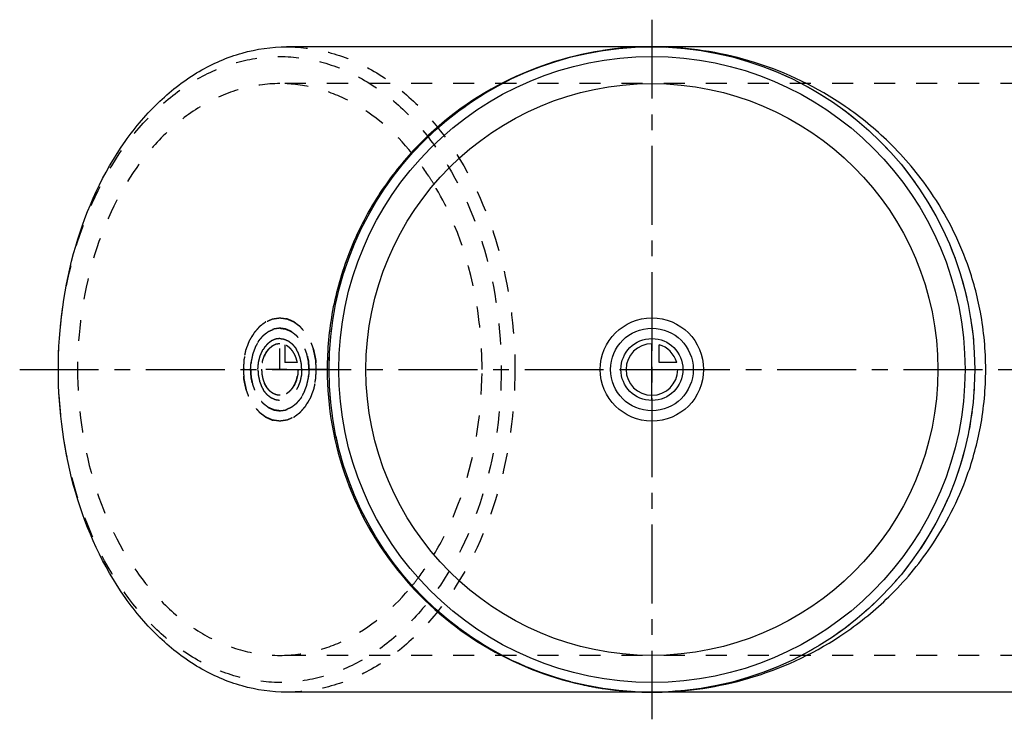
# Model space of a CAD drawing. Header units: millimetres. Extents: x 214 to 790, y 392 to 608.
# Tile 1 of 2: x 214 to 519, y 392 to 608. Entities that reach past the tile are written whole.
import ezdxf

# ---------------------------------------------------------------- set-up
doc = ezdxf.new("R2010")
doc.units = ezdxf.units.MM
doc.header["$LTSCALE"] = 65.185185
doc.linetypes.add('CENTER', pattern=[0.6, 0.375, -0.075, 0.075, -0.075])
doc.linetypes.add('HIDDEN', pattern=[0.2, 0.1, -0.1])
for name, color, linetype in [('ACHSEN_S', 7, 'CONTINUOUS'), ('FASEN', 7, 'CONTINUOUS'), ('KOERPER', 7, 'CONTINUOUS'), ('KONST.EL_MIT_GEO', 7, 'CONTINUOUS'), ('KURVEN', 7, 'CONTINUOUS')]:
    doc.layers.add(name, color=color, linetype=linetype)

msp = doc.modelspace()

# ---------------------------------------------------------------- linework, layer by layer
at = {"layer": 'ACHSEN_S', "color": 2, "linetype": 'CENTER'}
for p, q in [((410.2, 608.41), (410.2, 391.59)), ((214.36, 500), (789.74, 500))]:
    msp.add_line(p, q, dxfattribs=at)
at = {"layer": 'FASEN', "color": 7, "linetype": 'Continuous'}
for radius in [100, 97]:
    msp.add_circle((410.2, 500), radius, dxfattribs=at)
for points, knots in [([(226.35, 500), (226.35, 512.88), (229.7, 537.85), (242.44, 566.01), (257.12, 583.3), (269.43, 592.76), (282.92, 598.65), (292.42, 600), (297.06, 600)], [0, 0, 0, 0, 0.287048, 0.553568, 0.675502, 0.789331, 0.896544, 1, 1, 1, 1]), ([(297.06, 400), (292.42, 400), (282.92, 401.35), (269.43, 407.24), (257.12, 416.7), (242.44, 433.99), (229.7, 462.15), (226.35, 487.12), (226.35, 500)], [0, 0, 0, 0, 0.103456, 0.210669, 0.324498, 0.446432, 0.712952, 1, 1, 1, 1])]:
    msp.add_open_spline(points, degree=3, knots=knots, dxfattribs=at)
at = {"layer": 'FASEN', "color": 8, "linetype": 'HIDDEN'}
for points, knots in [([(297.06, 600), (301.7, 600), (311.21, 598.65), (324.69, 592.76), (337, 583.3), (351.68, 566.01), (364.42, 537.85), (367.77, 512.88), (367.77, 500)], [0, 0, 0, 0, 0.103456, 0.210669, 0.324498, 0.446432, 0.712952, 1, 1, 1, 1]), ([(226.35, 500), (226.35, 512.5), (229.6, 536.71), (241.95, 564.03), (256.2, 580.8), (268.14, 589.97), (281.22, 595.69), (294.94, 597.64), (308.65, 595.69), (321.74, 589.97), (333.68, 580.8), (347.92, 564.03), (360.27, 536.71), (363.53, 512.5), (363.53, 500)], [0, 0, 0, 0, 0.143524, 0.276784, 0.337751, 0.394666, 0.448272, 0.5, 0.551728, 0.605334, 0.662249, 0.723216, 0.856476, 1, 1, 1, 1]), ([(363.53, 500), (363.53, 487.5), (360.27, 463.29), (347.92, 435.97), (333.68, 419.2), (321.74, 410.03), (308.65, 404.31), (294.94, 402.36), (281.22, 404.31), (268.14, 410.03), (256.2, 419.2), (241.95, 435.97), (229.6, 463.29), (226.35, 487.5), (226.35, 500)], [0, 0, 0, 0, 0.143524, 0.276784, 0.337751, 0.394666, 0.448272, 0.5, 0.551728, 0.605334, 0.662249, 0.723216, 0.856476, 1, 1, 1, 1]), ([(367.77, 500), (367.77, 487.12), (364.42, 462.15), (351.68, 433.99), (337, 416.7), (324.69, 407.24), (311.21, 401.35), (301.7, 400), (297.06, 400)], [0, 0, 0, 0, 0.287048, 0.553568, 0.675502, 0.789331, 0.896544, 1, 1, 1, 1])]:
    msp.add_open_spline(points, degree=3, knots=knots, dxfattribs=at)
at = {"layer": 'KOERPER', "color": 7, "linetype": 'Continuous'}
for p, q in [((705.06, 600), (297.06, 600)), ((705.06, 400), (297.06, 400))]:
    msp.add_line(p, q, dxfattribs=at)
at = {"layer": 'KOERPER', "color": 8, "linetype": 'HIDDEN'}
for p, q in [((707.18, 588.6), (294.94, 588.6)), ((707.18, 411.4), (294.94, 411.4))]:
    msp.add_line(p, q, dxfattribs=at)
at = {"layer": 'KOERPER', "color": 7, "linetype": 'Continuous'}
msp.add_circle((410.2, 500), 88.6, dxfattribs=at)
at = {"layer": 'KOERPER', "color": 8, "linetype": 'HIDDEN'}
for points, knots in [([(294.94, 588.6), (290.83, 588.6), (282.41, 587.41), (270.46, 582.18), (259.55, 573.8), (246.54, 558.49), (235.26, 533.54), (232.29, 511.41), (232.29, 500)], [0, 0, 0, 0, 0.103456, 0.210669, 0.324498, 0.446432, 0.712951, 1, 1, 1, 1]), ([(335.95, 566.97), (330.69, 573.42), (321.21, 581.75), (306.3, 587.62), (298.68, 588.6), (294.94, 588.6)], [0, 0, 0, 0, 0.523149, 0.765133, 1, 1, 1, 1]), ([(342.7, 557.33), (342.19, 558.19), (340.11, 561.52), (337.8, 564.71), (335.95, 566.97)], [0, 0, 0, 0, 0.254832, 1, 1, 1, 1]), ([(357.59, 500), (357.59, 505.18), (356.37, 525.01), (350.26, 544.73), (342.7, 557.33)], [0, 0, 0, 0, 0.260618, 1, 1, 1, 1]), ([(232.29, 500), (232.29, 488.59), (235.26, 466.46), (246.54, 441.51), (259.55, 426.2), (270.46, 417.82), (282.41, 412.59), (290.83, 411.4), (294.94, 411.4)], [0, 0, 0, 0, 0.287049, 0.553568, 0.675502, 0.789331, 0.896544, 1, 1, 1, 1]), ([(342.7, 442.67), (345.14, 446.73), (354, 464.59), (357.59, 484.86), (357.59, 500)], [0, 0, 0, 0, 0.238269, 1, 1, 1, 1]), ([(335.95, 433.03), (336.56, 433.77), (338.99, 436.86), (341.18, 440.13), (342.7, 442.67)], [0, 0, 0, 0, 0.245289, 1, 1, 1, 1]), ([(294.94, 411.4), (298.68, 411.4), (306.3, 412.38), (321.21, 418.25), (330.69, 426.58), (335.95, 433.03)], [0, 0, 0, 0, 0.234867, 0.476851, 1, 1, 1, 1])]:
    msp.add_open_spline(points, degree=3, knots=knots, dxfattribs=at)
at = {"layer": 'KONST.EL_MIT_GEO', "color": 8, "linetype": 'HIDDEN'}
for p, q in [((413.49, 599.95), (412.77, 599.97)), ((412.95, 400.04), (413.39, 400.05))]:
    msp.add_line(p, q, dxfattribs=at)
msp.add_circle((410.2, 500), 100, dxfattribs=at)
for centre, radius, start, end in [((410.18, 498.92), 101.08, 95.5581, 98.8287), ((410.2, 498.79), 101.21, 95.0421, 95.5581), ((410.21, 498.69), 101.31, 91.3844, 95.0416), ((410.2, 498.72), 101.28, 90.004, 91.3844), ((410.2, 492.89), 107.11, 88.6233, 89.9994), ((410.18, 501.07), 101.07, 257.6105, 260.9651), ((410.17, 501), 101, 260.9656, 261.4125), ((410.21, 501.32), 101.32, 261.4179, 267.9489), ((410.21, 501.39), 101.39, 267.9489, 268.7906), ((410.21, 501.34), 101.34, 268.7906, 269.9929), ((410.2, 507), 107, 269.9991, 271.4718)]:
    msp.add_arc(centre, radius, start, end, dxfattribs=at)
at = {"layer": 'KONST.EL_MIT_GEO', "color": 7, "linetype": 'Continuous'}
for points, knots in [([(394.67, 598.8), (383.42, 597.05), (361.11, 589.59), (337.91, 571.25), (323.78, 552.22), (315.74, 535.95), (310.74, 518.33), (309.61, 506.11), (309.61, 500)], [0, 0, 0, 0, 0.241407, 0.487778, 0.613877, 0.741547, 0.870442, 1, 1, 1, 1]), ([(513.61, 500), (513.61, 505.93), (512.58, 517.08), (507.49, 535.9), (498.19, 554.12), (484.66, 570.22), (466.82, 584.85), (443.15, 596.31), (423.12, 599.65), (413.49, 599.95)], [0, 0, 0, 0, 0.11399, 0.213687, 0.373331, 0.50241, 0.615133, 0.814873, 1, 1, 1, 1]), ([(309.61, 500), (309.61, 488.41), (313.72, 465.21), (331.13, 435.12), (356.97, 412.99), (377.85, 404.69), (388.5, 402.36)], [0, 0, 0, 0, 0.25759, 0.510821, 0.757928, 1, 1, 1, 1]), ([(413.39, 400.05), (423.03, 400.34), (443.07, 403.67), (466.76, 415.11), (484.62, 429.74), (498.16, 445.83), (507.47, 464.06), (512.58, 482.89), (513.61, 494.06), (513.61, 500)], [0, 0, 0, 0, 0.185111, 0.384807, 0.497494, 0.626527, 0.786137, 0.885877, 1, 1, 1, 1])]:
    msp.add_open_spline(points, degree=3, knots=knots, dxfattribs=at)
at = {"layer": 'KURVEN', "color": 8, "linetype": 'HIDDEN'}
for p, q in [((294.94, 500), (294.94, 508)), ((296.49, 507.69), (296.49, 502.2)), ((300.38, 502.2), (296.49, 502.2)), ((310.2, 500), (283.63, 500))]:
    msp.add_line(p, q, dxfattribs=at)
at = {"layer": 'KURVEN', "color": 40, "linetype": 'Continuous'}
for p, q in [((410.2, 490.4), (410.2, 508)), ((412.4, 502.2), (412.4, 507.69)), ((417.89, 502.2), (412.4, 502.2)), ((400.6, 500), (418.2, 500))]:
    msp.add_line(p, q, dxfattribs=at)
for radius in [16, 12.8, 9.6]:
    msp.add_circle((410.2, 500), radius, dxfattribs=at)
for start, end in [(90, 360), (15.962, 74.038)]:
    msp.add_arc((410.2, 500), 8, start, end, dxfattribs=at)
at = {"layer": 'KURVEN', "color": 8, "linetype": 'HIDDEN'}
for points, knots in [([(306.25, 500), (306.22, 500.52), (306.16, 501.29), (306.1, 502.2), (306.06, 502.72), (306.05, 503.11), (305.95, 503.48), (305.85, 503.98), (305.72, 504.6), (305.59, 505.23), (305.48, 505.72), (305.41, 506.11), (305.27, 506.44), (305.1, 506.9), (304.88, 507.47), (304.67, 508.05), (304.49, 508.51), (304.38, 508.86), (304.18, 509.16), (303.95, 509.57), (303.65, 510.08), (303.36, 510.6), (303.11, 511), (302.95, 511.33), (302.72, 511.56), (302.44, 511.89), (302.08, 512.3), (301.73, 512.72), (301.44, 513.04), (301.24, 513.31), (300.99, 513.48), (300.67, 513.73), (300.26, 514.03), (299.86, 514.34), (299.53, 514.58), (299.29, 514.79), (299.02, 514.88), (298.67, 515.04), (298.23, 515.23), (297.79, 515.42), (297.44, 515.56), (297.18, 515.71), (296.89, 515.72), (296.52, 515.78), (296.06, 515.84), (295.59, 515.91), (295.22, 515.95), (294.94, 516.02), (294.66, 515.96), (294.3, 515.91), (293.84, 515.85), (293.38, 515.79), (293.02, 515.73), (292.74, 515.72), (292.48, 515.58), (292.12, 515.44), (291.69, 515.24), (291.24, 515.06), (290.89, 514.9), (290.62, 514.81), (290.39, 514.6), (290.06, 514.37), (289.65, 514.06), (289.25, 513.76), (288.92, 513.5), (288.67, 513.35), (288.46, 513.07), (288.17, 512.74), (287.81, 512.32), (287.44, 511.9), (287.16, 511.56), (286.93, 511.33), (286.77, 511.01), (286.53, 510.61), (286.24, 510.11), (285.94, 509.61), (285.72, 509.2), (285.52, 508.91), (285.41, 508.55), (285.23, 508.1), (285.02, 507.52), (284.8, 506.95), (284.63, 506.49), (284.48, 506.16), (284.42, 505.77), (284.3, 505.28), (284.17, 504.65), (284.03, 504.03), (283.93, 503.53), (283.83, 503.17), (283.82, 502.77), (283.78, 502.24), (283.72, 501.32), (283.66, 500.53), (283.63, 500)], [0, 0, 0, 0, 0.03125, 0.046875, 0.054688, 0.0625, 0.070312, 0.078125, 0.09375, 0.109375, 0.117188, 0.125, 0.132812, 0.140625, 0.15625, 0.171875, 0.179688, 0.1875, 0.195312, 0.203125, 0.21875, 0.234375, 0.242188, 0.25, 0.257812, 0.265625, 0.28125, 0.296875, 0.304688, 0.3125, 0.320312, 0.328125, 0.34375, 0.359375, 0.367188, 0.375, 0.382812, 0.390625, 0.40625, 0.421875, 0.429688, 0.4375, 0.445312, 0.453125, 0.46875, 0.484375, 0.492188, 0.5, 0.507812, 0.515625, 0.53125, 0.546875, 0.554688, 0.5625, 0.570312, 0.578125, 0.59375, 0.609375, 0.617188, 0.625, 0.632812, 0.640625, 0.65625, 0.671875, 0.679688, 0.6875, 0.695312, 0.703125, 0.71875, 0.734375, 0.742188, 0.75, 0.757812, 0.765625, 0.78125, 0.796875, 0.804688, 0.8125, 0.820312, 0.828125, 0.84375, 0.859375, 0.867188, 0.875, 0.882812, 0.890625, 0.90625, 0.921875, 0.929688, 0.9375, 0.945312, 0.953125, 0.96875, 1, 1, 1, 1]), ([(294.94, 484), (294.57, 484.05), (294.02, 484.13), (293.38, 484.21), (293.02, 484.27), (292.74, 484.28), (292.48, 484.42), (292.12, 484.56), (291.69, 484.76), (291.24, 484.94), (290.89, 485.1), (290.62, 485.19), (290.39, 485.4), (290.06, 485.63), (289.65, 485.94), (289.25, 486.24), (288.92, 486.5), (288.67, 486.65), (288.46, 486.93), (288.17, 487.26), (287.81, 487.68), (287.44, 488.1), (287.16, 488.44), (286.93, 488.67), (286.77, 488.99), (286.53, 489.39), (286.24, 489.89), (285.94, 490.39), (285.72, 490.8), (285.52, 491.09), (285.41, 491.45), (285.23, 491.9), (285.02, 492.48), (284.8, 493.05), (284.63, 493.51), (284.48, 493.84), (284.42, 494.23), (284.3, 494.72), (284.17, 495.35), (284.03, 495.97), (283.93, 496.47), (283.83, 496.83), (283.82, 497.23), (283.78, 497.76), (283.74, 498.42), (283.69, 499.08), (283.66, 499.6), (283.61, 500), (283.66, 500.39), (283.69, 500.91), (283.73, 501.55), (283.78, 502.2), (283.82, 502.72), (283.83, 503.11), (283.92, 503.48), (284.02, 503.98), (284.16, 504.6), (284.29, 505.23), (284.4, 505.72), (284.46, 506.11), (284.61, 506.44), (284.78, 506.9), (285, 507.47), (285.21, 508.05), (285.39, 508.51), (285.5, 508.86), (285.7, 509.16), (285.93, 509.57), (286.23, 510.08), (286.52, 510.6), (286.76, 511), (286.93, 511.33), (287.15, 511.56), (287.44, 511.89), (287.79, 512.3), (288.15, 512.72), (288.43, 513.04), (288.64, 513.31), (288.89, 513.48), (289.21, 513.73), (289.62, 514.03), (290.02, 514.34), (290.35, 514.58), (290.59, 514.79), (290.86, 514.88), (291.21, 515.04), (291.65, 515.23), (292.09, 515.42), (292.44, 515.56), (292.7, 515.71), (292.98, 515.72), (293.35, 515.78), (294.01, 515.87), (294.57, 515.95), (294.94, 516)], [0, 0, 0, 0, 0.03125, 0.046875, 0.054688, 0.0625, 0.070312, 0.078125, 0.09375, 0.109375, 0.117188, 0.125, 0.132812, 0.140625, 0.15625, 0.171875, 0.179688, 0.1875, 0.195312, 0.203125, 0.21875, 0.234375, 0.242188, 0.25, 0.257812, 0.265625, 0.28125, 0.296875, 0.304688, 0.3125, 0.320312, 0.328125, 0.34375, 0.359375, 0.367188, 0.375, 0.382812, 0.390625, 0.40625, 0.421875, 0.429688, 0.4375, 0.445312, 0.453125, 0.46875, 0.484375, 0.492188, 0.5, 0.507812, 0.515625, 0.53125, 0.546875, 0.554688, 0.5625, 0.570312, 0.578125, 0.59375, 0.609375, 0.617188, 0.625, 0.632812, 0.640625, 0.65625, 0.671875, 0.679688, 0.6875, 0.695312, 0.703125, 0.71875, 0.734375, 0.742188, 0.75, 0.757812, 0.765625, 0.78125, 0.796875, 0.804688, 0.8125, 0.820312, 0.828125, 0.84375, 0.859375, 0.867188, 0.875, 0.882812, 0.890625, 0.90625, 0.921875, 0.929688, 0.9375, 0.945312, 0.953125, 0.96875, 1, 1, 1, 1]), ([(294.94, 516), (295.31, 515.95), (295.85, 515.87), (296.5, 515.79), (296.86, 515.73), (297.14, 515.72), (297.4, 515.58), (297.75, 515.44), (298.19, 515.24), (298.63, 515.06), (298.98, 514.9), (299.26, 514.81), (299.49, 514.6), (299.82, 514.37), (300.22, 514.06), (300.63, 513.76), (300.95, 513.5), (301.21, 513.35), (301.42, 513.07), (301.71, 512.74), (302.07, 512.32), (302.43, 511.9), (302.72, 511.56), (302.95, 511.33), (303.11, 511.01), (303.35, 510.61), (303.64, 510.11), (303.93, 509.61), (304.16, 509.2), (304.35, 508.91), (304.47, 508.55), (304.65, 508.1), (304.86, 507.52), (305.08, 506.95), (305.25, 506.49), (305.4, 506.16), (305.46, 505.77), (305.57, 505.28), (305.71, 504.65), (305.84, 504.03), (305.94, 503.53), (306.04, 503.17), (306.05, 502.77), (306.1, 502.24), (306.14, 501.58), (306.19, 500.92), (306.22, 500.4), (306.27, 500), (306.22, 499.61), (306.19, 499.09), (306.14, 498.45), (306.1, 497.8), (306.06, 497.28), (306.05, 496.89), (305.95, 496.52), (305.85, 496.02), (305.72, 495.4), (305.59, 494.77), (305.48, 494.28), (305.41, 493.89), (305.27, 493.56), (305.1, 493.1), (304.88, 492.53), (304.67, 491.95), (304.49, 491.49), (304.38, 491.14), (304.18, 490.84), (303.95, 490.43), (303.65, 489.92), (303.36, 489.4), (303.11, 489), (302.95, 488.67), (302.72, 488.44), (302.44, 488.11), (302.08, 487.7), (301.73, 487.28), (301.44, 486.96), (301.24, 486.69), (300.99, 486.52), (300.67, 486.27), (300.26, 485.97), (299.86, 485.66), (299.53, 485.42), (299.29, 485.21), (299.02, 485.12), (298.67, 484.96), (298.23, 484.77), (297.79, 484.58), (297.44, 484.44), (297.18, 484.29), (296.89, 484.28), (296.52, 484.22), (295.87, 484.13), (295.31, 484.05), (294.94, 484)], [0, 0, 0, 0, 0.03125, 0.046875, 0.054688, 0.0625, 0.070312, 0.078125, 0.09375, 0.109375, 0.117188, 0.125, 0.132812, 0.140625, 0.15625, 0.171875, 0.179688, 0.1875, 0.195312, 0.203125, 0.21875, 0.234375, 0.242188, 0.25, 0.257812, 0.265625, 0.28125, 0.296875, 0.304688, 0.3125, 0.320312, 0.328125, 0.34375, 0.359375, 0.367188, 0.375, 0.382812, 0.390625, 0.40625, 0.421875, 0.429688, 0.4375, 0.445312, 0.453125, 0.46875, 0.484375, 0.492188, 0.5, 0.507812, 0.515625, 0.53125, 0.546875, 0.554688, 0.5625, 0.570312, 0.578125, 0.59375, 0.609375, 0.617188, 0.625, 0.632812, 0.640625, 0.65625, 0.671875, 0.679688, 0.6875, 0.695312, 0.703125, 0.71875, 0.734375, 0.742188, 0.75, 0.757812, 0.765625, 0.78125, 0.796875, 0.804688, 0.8125, 0.820312, 0.828125, 0.84375, 0.859375, 0.867188, 0.875, 0.882812, 0.890625, 0.90625, 0.921875, 0.929688, 0.9375, 0.945312, 0.953125, 0.96875, 1, 1, 1, 1]), ([(303.99, 500), (303.96, 500.41), (303.92, 501.04), (303.85, 501.86), (303.84, 502.49), (303.68, 503.08), (303.57, 503.68), (303.43, 504.28), (303.33, 504.89), (303.09, 505.43), (302.89, 505.98), (302.72, 506.44), (302.58, 506.81), (302.49, 507.09), (302.33, 507.33), (302.15, 507.66), (301.91, 508.07), (301.67, 508.48), (301.48, 508.8), (301.35, 509.06), (301.17, 509.25), (300.94, 509.52), (300.66, 509.84), (300.37, 510.18), (300.14, 510.43), (299.98, 510.65), (299.78, 510.78), (299.52, 510.98), (299.2, 511.23), (298.87, 511.48), (298.61, 511.67), (298.42, 511.83), (298.2, 511.9), (297.93, 512.03), (297.57, 512.18), (297.22, 512.34), (296.94, 512.45), (296.73, 512.56), (296.5, 512.57), (296.21, 512.62), (295.83, 512.67), (295.46, 512.73), (295.16, 512.76), (294.94, 512.82), (294.72, 512.76), (294.43, 512.73), (294.06, 512.68), (293.69, 512.63), (293.4, 512.58), (293.18, 512.57), (292.97, 512.46), (292.69, 512.35), (292.34, 512.19), (291.98, 512.05), (291.7, 511.92), (291.49, 511.85), (291.3, 511.68), (291.03, 511.49), (290.71, 511.25), (290.38, 511.01), (290.13, 510.8), (289.92, 510.68), (289.76, 510.46), (289.52, 510.19), (289.24, 509.85), (288.94, 509.52), (288.72, 509.25), (288.53, 509.06), (288.4, 508.81), (288.21, 508.49), (287.98, 508.09), (287.7, 507.6), (287.4, 507.14), (287.22, 506.56), (287, 506.02), (286.8, 505.47), (286.56, 504.93), (286.46, 504.32), (286.32, 503.73), (286.2, 503.12), (286.04, 502.54), (286.03, 501.89), (285.96, 501.06), (285.92, 500.42), (285.89, 500)], [0, 0, 0, 0, 0.03125, 0.046875, 0.0625, 0.078125, 0.09375, 0.109375, 0.125, 0.140625, 0.15625, 0.171875, 0.179688, 0.1875, 0.195312, 0.203125, 0.21875, 0.234375, 0.242188, 0.25, 0.257812, 0.265625, 0.28125, 0.296875, 0.304688, 0.3125, 0.320312, 0.328125, 0.34375, 0.359375, 0.367188, 0.375, 0.382812, 0.390625, 0.40625, 0.421875, 0.429688, 0.4375, 0.445312, 0.453125, 0.46875, 0.484375, 0.492188, 0.5, 0.507812, 0.515625, 0.53125, 0.546875, 0.554688, 0.5625, 0.570312, 0.578125, 0.59375, 0.609375, 0.617188, 0.625, 0.632812, 0.640625, 0.65625, 0.671875, 0.679688, 0.6875, 0.695312, 0.703125, 0.71875, 0.734375, 0.742188, 0.75, 0.757812, 0.765625, 0.78125, 0.796875, 0.8125, 0.828125, 0.84375, 0.859375, 0.875, 0.890625, 0.90625, 0.921875, 0.9375, 0.953125, 0.96875, 1, 1, 1, 1]), ([(294.94, 487.2), (294.65, 487.24), (294.21, 487.3), (293.69, 487.37), (293.4, 487.42), (293.18, 487.43), (292.97, 487.54), (292.69, 487.65), (292.34, 487.81), (291.98, 487.95), (291.7, 488.08), (291.49, 488.15), (291.3, 488.32), (291.03, 488.51), (290.71, 488.75), (290.38, 488.99), (290.13, 489.2), (289.92, 489.32), (289.76, 489.54), (289.52, 489.81), (289.24, 490.15), (288.94, 490.48), (288.72, 490.75), (288.53, 490.94), (288.4, 491.19), (288.21, 491.51), (287.98, 491.91), (287.7, 492.4), (287.4, 492.86), (287.22, 493.44), (287, 493.98), (286.8, 494.53), (286.56, 495.07), (286.46, 495.68), (286.32, 496.27), (286.2, 496.88), (286.04, 497.46), (286.03, 498.11), (285.97, 498.73), (285.94, 499.37), (285.86, 500), (285.94, 500.62), (285.97, 501.24), (286.02, 501.86), (286.04, 502.49), (286.2, 503.08), (286.31, 503.68), (286.45, 504.28), (286.55, 504.89), (286.78, 505.43), (286.98, 505.98), (287.16, 506.44), (287.3, 506.81), (287.39, 507.09), (287.55, 507.33), (287.73, 507.66), (287.97, 508.07), (288.21, 508.48), (288.4, 508.8), (288.53, 509.06), (288.71, 509.25), (288.94, 509.52), (289.22, 509.84), (289.5, 510.18), (289.74, 510.43), (289.9, 510.65), (290.1, 510.78), (290.36, 510.98), (290.68, 511.23), (291.01, 511.48), (291.27, 511.67), (291.46, 511.83), (291.67, 511.9), (291.95, 512.03), (292.31, 512.18), (292.66, 512.34), (292.94, 512.45), (293.15, 512.56), (293.37, 512.57), (293.67, 512.62), (294.19, 512.69), (294.64, 512.76), (294.94, 512.8)], [0, 0, 0, 0, 0.03125, 0.046875, 0.054688, 0.0625, 0.070312, 0.078125, 0.09375, 0.109375, 0.117188, 0.125, 0.132812, 0.140625, 0.15625, 0.171875, 0.179688, 0.1875, 0.195312, 0.203125, 0.21875, 0.234375, 0.242188, 0.25, 0.257812, 0.265625, 0.28125, 0.296875, 0.3125, 0.328125, 0.34375, 0.359375, 0.375, 0.390625, 0.40625, 0.421875, 0.4375, 0.453125, 0.46875, 0.484375, 0.5, 0.515625, 0.53125, 0.546875, 0.5625, 0.578125, 0.59375, 0.609375, 0.625, 0.640625, 0.65625, 0.671875, 0.679688, 0.6875, 0.695312, 0.703125, 0.71875, 0.734375, 0.742188, 0.75, 0.757812, 0.765625, 0.78125, 0.796875, 0.804688, 0.8125, 0.820312, 0.828125, 0.84375, 0.859375, 0.867188, 0.875, 0.882812, 0.890625, 0.90625, 0.921875, 0.929688, 0.9375, 0.945312, 0.953125, 0.96875, 1, 1, 1, 1]), ([(294.94, 512.8), (295.23, 512.76), (295.67, 512.7), (296.18, 512.63), (296.48, 512.58), (296.7, 512.57), (296.91, 512.46), (297.19, 512.35), (297.54, 512.19), (297.9, 512.05), (298.18, 511.92), (298.39, 511.85), (298.58, 511.68), (298.84, 511.49), (299.17, 511.25), (299.49, 511.01), (299.75, 510.8), (299.95, 510.68), (300.12, 510.46), (300.35, 510.19), (300.64, 509.85), (300.93, 509.52), (301.16, 509.25), (301.35, 509.06), (301.48, 508.81), (301.67, 508.49), (301.9, 508.09), (302.17, 507.6), (302.48, 507.14), (302.66, 506.56), (302.88, 506.02), (303.08, 505.47), (303.32, 504.93), (303.42, 504.32), (303.56, 503.73), (303.68, 503.12), (303.84, 502.54), (303.85, 501.89), (303.9, 501.27), (303.94, 500.63), (304.02, 500), (303.94, 499.38), (303.91, 498.76), (303.85, 498.14), (303.84, 497.51), (303.68, 496.92), (303.57, 496.32), (303.43, 495.72), (303.33, 495.11), (303.09, 494.57), (302.89, 494.02), (302.72, 493.56), (302.58, 493.19), (302.49, 492.91), (302.33, 492.67), (302.15, 492.34), (301.91, 491.93), (301.67, 491.52), (301.48, 491.2), (301.35, 490.94), (301.17, 490.75), (300.94, 490.48), (300.66, 490.16), (300.37, 489.82), (300.14, 489.57), (299.98, 489.35), (299.78, 489.22), (299.52, 489.02), (299.2, 488.77), (298.87, 488.52), (298.61, 488.33), (298.42, 488.17), (298.2, 488.1), (297.93, 487.97), (297.57, 487.82), (297.22, 487.66), (296.94, 487.55), (296.73, 487.44), (296.5, 487.43), (296.21, 487.38), (295.68, 487.31), (295.24, 487.24), (294.94, 487.2)], [0, 0, 0, 0, 0.03125, 0.046875, 0.054688, 0.0625, 0.070312, 0.078125, 0.09375, 0.109375, 0.117188, 0.125, 0.132812, 0.140625, 0.15625, 0.171875, 0.179688, 0.1875, 0.195312, 0.203125, 0.21875, 0.234375, 0.242188, 0.25, 0.257812, 0.265625, 0.28125, 0.296875, 0.3125, 0.328125, 0.34375, 0.359375, 0.375, 0.390625, 0.40625, 0.421875, 0.4375, 0.453125, 0.46875, 0.484375, 0.5, 0.515625, 0.53125, 0.546875, 0.5625, 0.578125, 0.59375, 0.609375, 0.625, 0.640625, 0.65625, 0.671875, 0.679688, 0.6875, 0.695312, 0.703125, 0.71875, 0.734375, 0.742188, 0.75, 0.757812, 0.765625, 0.78125, 0.796875, 0.804688, 0.8125, 0.820312, 0.828125, 0.84375, 0.859375, 0.867188, 0.875, 0.882812, 0.890625, 0.90625, 0.921875, 0.929688, 0.9375, 0.945312, 0.953125, 0.96875, 1, 1, 1, 1]), ([(294.94, 509.6), (294.72, 509.57), (294.39, 509.53), (293.95, 509.46), (293.62, 509.44), (293.3, 509.27), (292.97, 509.14), (292.66, 508.99), (292.32, 508.89), (292.04, 508.63), (291.75, 508.42), (291.46, 508.19), (291.15, 508), (290.91, 507.67), (290.64, 507.37), (290.39, 507.06), (290.11, 506.78), (289.92, 506.4), (289.7, 506.04), (289.5, 505.67), (289.27, 505.33), (289.13, 504.89), (288.97, 504.47), (288.82, 504.05), (288.64, 503.64), (288.56, 503.18), (288.46, 502.73), (288.38, 502.28), (288.26, 501.84), (288.25, 501.36), (288.21, 500.88), (288.19, 500.41), (288.13, 499.93), (288.19, 499.47), (288.22, 499), (288.26, 498.54), (288.27, 498.07), (288.4, 497.62), (288.49, 497.16), (288.6, 496.71), (288.67, 496.24), (288.85, 495.84), (289.01, 495.42), (289.17, 495.02), (289.31, 494.59), (289.55, 494.24), (289.76, 493.87), (289.98, 493.51), (290.18, 493.12), (290.45, 492.85), (290.7, 492.55), (290.97, 492.27), (291.21, 491.95), (291.52, 491.75), (291.82, 491.52), (292.12, 491.31), (292.41, 491.06), (292.74, 490.96), (293.05, 490.82), (293.37, 490.7), (293.68, 490.54), (294.03, 490.53), (294.48, 490.46), (294.82, 490.43), (295.05, 490.4)], [0, 0, 0, 0, 0.03125, 0.046875, 0.0625, 0.078125, 0.09375, 0.109375, 0.125, 0.140625, 0.15625, 0.171875, 0.1875, 0.203125, 0.21875, 0.234375, 0.25, 0.265625, 0.28125, 0.296875, 0.3125, 0.328125, 0.34375, 0.359375, 0.375, 0.390625, 0.40625, 0.421875, 0.4375, 0.453125, 0.46875, 0.484375, 0.5, 0.515625, 0.53125, 0.546875, 0.5625, 0.578125, 0.59375, 0.609375, 0.625, 0.640625, 0.65625, 0.671875, 0.6875, 0.703125, 0.71875, 0.734375, 0.75, 0.765625, 0.78125, 0.796875, 0.8125, 0.828125, 0.84375, 0.859375, 0.875, 0.890625, 0.90625, 0.921875, 0.9375, 0.953125, 0.96875, 1, 1, 1, 1]), ([(288.15, 500.15), (288.18, 500.46), (288.23, 501.07), (288.3, 501.75), (288.33, 502.21), (288.41, 502.5), (288.53, 503.02), (288.7, 503.6), (288.82, 504.2), (289.06, 504.71), (289.36, 505.36), (289.63, 506.03), (289.96, 506.45), (290.19, 506.78), (290.43, 507.11), (290.73, 507.57), (291.22, 507.95), (291.68, 508.37), (292.05, 508.71), (292.47, 508.88), (292.88, 509.09), (293.24, 509.26), (293.44, 509.37), (293.67, 509.39), (293.94, 509.44), (294.39, 509.51), (294.72, 509.56), (294.94, 509.6)], [0, 0, 0, 0, 0.0625, 0.125, 0.140625, 0.15625, 0.1875, 0.25, 0.28125, 0.3125, 0.375, 0.4375, 0.46875, 0.5, 0.53125, 0.5625, 0.625, 0.6875, 0.71875, 0.75, 0.8125, 0.84375, 0.859375, 0.875, 0.90625, 0.9375, 1, 1, 1, 1]), ([(301.73, 500), (301.71, 500.31), (301.68, 500.78), (301.63, 501.4), (301.62, 501.87), (301.5, 502.31), (301.41, 502.76), (301.31, 503.21), (301.23, 503.67), (301.05, 504.07), (300.91, 504.49), (300.74, 504.9), (300.61, 505.33), (300.37, 505.68), (300.17, 506.05), (299.95, 506.41), (299.75, 506.81), (299.48, 507.08), (299.23, 507.39), (298.97, 507.67), (298.73, 508), (298.42, 508.19), (298.13, 508.42), (297.84, 508.63), (297.55, 508.89), (297.23, 508.99), (296.92, 509.14), (296.6, 509.27), (296.29, 509.44), (295.94, 509.45), (295.5, 509.53), (295.16, 509.57), (294.94, 509.6)], [0, 0, 0, 0, 0.0625, 0.09375, 0.125, 0.15625, 0.1875, 0.21875, 0.25, 0.28125, 0.3125, 0.34375, 0.375, 0.40625, 0.4375, 0.46875, 0.5, 0.53125, 0.5625, 0.59375, 0.625, 0.65625, 0.6875, 0.71875, 0.75, 0.78125, 0.8125, 0.84375, 0.875, 0.90625, 0.9375, 1, 1, 1, 1]), ([(294.94, 509.6), (295.16, 509.57), (295.49, 509.53), (295.93, 509.46), (296.26, 509.44), (296.57, 509.27), (296.89, 509.15), (297.21, 509), (297.53, 508.9), (297.82, 508.65), (298.11, 508.44), (298.4, 508.21), (298.7, 508.02), (298.95, 507.69), (299.22, 507.4), (299.47, 507.09), (299.75, 506.81), (299.95, 506.42), (300.16, 506.07), (300.37, 505.7), (300.6, 505.36), (300.73, 504.92), (300.9, 504.52), (301.04, 504.1), (301.22, 503.7), (301.3, 503.24), (301.4, 502.79), (301.49, 502.34), (301.61, 501.91), (301.62, 501.42), (301.67, 500.79), (301.7, 500.32), (301.73, 500)], [0, 0, 0, 0, 0.0625, 0.09375, 0.125, 0.15625, 0.1875, 0.21875, 0.25, 0.28125, 0.3125, 0.34375, 0.375, 0.40625, 0.4375, 0.46875, 0.5, 0.53125, 0.5625, 0.59375, 0.625, 0.65625, 0.6875, 0.71875, 0.75, 0.78125, 0.8125, 0.84375, 0.875, 0.90625, 0.9375, 1, 1, 1, 1]), ([(295.03, 492), (294.84, 492.02), (294.57, 492.05), (294.2, 492.1), (293.93, 492.11), (293.66, 492.24), (293.39, 492.34), (293.12, 492.46), (292.84, 492.55), (292.6, 492.75), (292.36, 492.92), (292.11, 493.11), (291.86, 493.26), (291.65, 493.54), (291.43, 493.78), (291.21, 494.03), (290.98, 494.26), (290.81, 494.58), (290.63, 494.87), (290.46, 495.17), (290.26, 495.45), (290.15, 495.82), (290, 496.16), (289.88, 496.52), (289.72, 496.85), (289.66, 497.24), (289.57, 497.6), (289.49, 497.98), (289.39, 498.34), (289.38, 498.75), (289.34, 499.14), (289.32, 499.53), (289.27, 499.93), (289.31, 500.32), (289.33, 500.71), (289.36, 501.1), (289.36, 501.49), (289.46, 501.87), (289.54, 502.25), (289.62, 502.63), (289.68, 503.02), (289.83, 503.35), (289.95, 503.7), (290.09, 504.04), (290.2, 504.4), (290.39, 504.7), (290.56, 505.01), (290.74, 505.31), (290.91, 505.64), (291.13, 505.87), (291.34, 506.13), (291.56, 506.37), (291.76, 506.64), (292.02, 506.81), (292.26, 507.01), (292.51, 507.19), (292.75, 507.4), (293.02, 507.49), (293.28, 507.61), (293.55, 507.72), (293.81, 507.86), (294.09, 507.87), (294.47, 507.94), (294.75, 507.97), (294.94, 508)], [0, 0, 0, 0, 0.03125, 0.046875, 0.0625, 0.078125, 0.09375, 0.109375, 0.125, 0.140625, 0.15625, 0.171875, 0.1875, 0.203125, 0.21875, 0.234375, 0.25, 0.265625, 0.28125, 0.296875, 0.3125, 0.328125, 0.34375, 0.359375, 0.375, 0.390625, 0.40625, 0.421875, 0.4375, 0.453125, 0.46875, 0.484375, 0.5, 0.515625, 0.53125, 0.546875, 0.5625, 0.578125, 0.59375, 0.609375, 0.625, 0.640625, 0.65625, 0.671875, 0.6875, 0.703125, 0.71875, 0.734375, 0.75, 0.765625, 0.78125, 0.796875, 0.8125, 0.828125, 0.84375, 0.859375, 0.875, 0.890625, 0.90625, 0.921875, 0.9375, 0.953125, 0.96875, 1, 1, 1, 1]), ([(294.94, 508), (294.76, 507.97), (294.49, 507.93), (294.13, 507.88), (293.9, 507.83), (293.72, 507.82), (293.55, 507.73), (293.24, 507.59), (292.9, 507.4), (292.54, 507.26), (292.24, 506.98), (291.86, 506.64), (291.46, 506.33), (291.2, 505.95), (291, 505.68), (290.81, 505.4), (290.54, 505.06), (290.3, 504.49), (290.05, 503.95), (289.85, 503.51), (289.74, 503.02), (289.61, 502.54), (289.5, 502.12), (289.44, 501.88), (289.42, 501.49), (289.35, 500.91), (289.31, 500.39), (289.28, 500.13)], [0, 0, 0, 0, 0.0625, 0.09375, 0.125, 0.140625, 0.15625, 0.1875, 0.25, 0.28125, 0.3125, 0.375, 0.4375, 0.46875, 0.5, 0.53125, 0.5625, 0.625, 0.6875, 0.71875, 0.75, 0.8125, 0.84375, 0.859375, 0.875, 0.9375, 1, 1, 1, 1]), ([(300.38, 502.2), (300.29, 502.51), (300.17, 502.99), (299.99, 503.6), (299.8, 504.03), (299.63, 504.47), (299.41, 504.87), (299.17, 505.26), (298.95, 505.67), (298.67, 505.97), (298.4, 506.31), (298.12, 506.62), (297.81, 506.85), (297.51, 507.13), (297.07, 507.39), (296.72, 507.57), (296.49, 507.69)], [0, 0, 0, 0, 0.125, 0.1875, 0.25, 0.3125, 0.375, 0.4375, 0.5, 0.5625, 0.625, 0.6875, 0.75, 0.8125, 0.875, 1, 1, 1, 1]), ([(283.63, 500), (283.66, 499.48), (283.72, 498.71), (283.78, 497.8), (283.82, 497.28), (283.83, 496.89), (283.92, 496.52), (284.02, 496.02), (284.16, 495.4), (284.29, 494.77), (284.4, 494.28), (284.46, 493.89), (284.61, 493.56), (284.78, 493.1), (285, 492.53), (285.21, 491.95), (285.39, 491.49), (285.5, 491.14), (285.7, 490.84), (285.93, 490.43), (286.23, 489.92), (286.52, 489.4), (286.76, 489), (286.93, 488.67), (287.15, 488.44), (287.44, 488.11), (287.79, 487.7), (288.15, 487.28), (288.43, 486.96), (288.64, 486.69), (288.89, 486.52), (289.21, 486.27), (289.62, 485.97), (290.02, 485.66), (290.35, 485.42), (290.59, 485.21), (290.86, 485.12), (291.21, 484.96), (291.65, 484.77), (292.09, 484.58), (292.44, 484.44), (292.7, 484.29), (292.98, 484.28), (293.35, 484.22), (293.82, 484.16), (294.29, 484.09), (294.66, 484.05), (294.94, 483.98), (295.21, 484.04), (295.58, 484.09), (296.04, 484.15), (296.5, 484.21), (296.86, 484.27), (297.14, 484.28), (297.4, 484.42), (297.75, 484.56), (298.19, 484.76), (298.63, 484.94), (298.98, 485.1), (299.26, 485.19), (299.49, 485.4), (299.82, 485.63), (300.22, 485.94), (300.63, 486.24), (300.95, 486.5), (301.21, 486.65), (301.42, 486.93), (301.71, 487.26), (302.07, 487.68), (302.43, 488.1), (302.72, 488.44), (302.95, 488.67), (303.11, 488.99), (303.35, 489.39), (303.64, 489.89), (303.93, 490.39), (304.16, 490.8), (304.35, 491.09), (304.47, 491.45), (304.65, 491.9), (304.86, 492.48), (305.08, 493.05), (305.25, 493.51), (305.4, 493.84), (305.46, 494.23), (305.57, 494.72), (305.71, 495.35), (305.84, 495.97), (305.94, 496.47), (306.04, 496.83), (306.05, 497.23), (306.1, 497.76), (306.16, 498.68), (306.22, 499.47), (306.25, 500)], [0, 0, 0, 0, 0.03125, 0.046875, 0.054688, 0.0625, 0.070312, 0.078125, 0.09375, 0.109375, 0.117188, 0.125, 0.132812, 0.140625, 0.15625, 0.171875, 0.179688, 0.1875, 0.195312, 0.203125, 0.21875, 0.234375, 0.242188, 0.25, 0.257812, 0.265625, 0.28125, 0.296875, 0.304688, 0.3125, 0.320312, 0.328125, 0.34375, 0.359375, 0.367188, 0.375, 0.382812, 0.390625, 0.40625, 0.421875, 0.429688, 0.4375, 0.445312, 0.453125, 0.46875, 0.484375, 0.492188, 0.5, 0.507812, 0.515625, 0.53125, 0.546875, 0.554688, 0.5625, 0.570312, 0.578125, 0.59375, 0.609375, 0.617188, 0.625, 0.632812, 0.640625, 0.65625, 0.671875, 0.679688, 0.6875, 0.695312, 0.703125, 0.71875, 0.734375, 0.742188, 0.75, 0.757812, 0.765625, 0.78125, 0.796875, 0.804688, 0.8125, 0.820312, 0.828125, 0.84375, 0.859375, 0.867188, 0.875, 0.882812, 0.890625, 0.90625, 0.921875, 0.929688, 0.9375, 0.945312, 0.953125, 0.96875, 1, 1, 1, 1]), ([(285.89, 500), (285.92, 499.59), (285.96, 498.96), (286.02, 498.14), (286.04, 497.51), (286.2, 496.92), (286.31, 496.32), (286.45, 495.72), (286.55, 495.11), (286.78, 494.57), (286.98, 494.02), (287.16, 493.56), (287.3, 493.19), (287.39, 492.91), (287.55, 492.67), (287.73, 492.34), (287.97, 491.93), (288.21, 491.52), (288.4, 491.2), (288.53, 490.94), (288.71, 490.75), (288.94, 490.48), (289.22, 490.16), (289.5, 489.82), (289.74, 489.57), (289.9, 489.35), (290.1, 489.22), (290.36, 489.02), (290.68, 488.77), (291.01, 488.52), (291.27, 488.33), (291.46, 488.17), (291.67, 488.1), (291.95, 487.97), (292.31, 487.82), (292.66, 487.66), (292.94, 487.55), (293.15, 487.44), (293.37, 487.43), (293.67, 487.38), (294.04, 487.33), (294.42, 487.27), (294.72, 487.24), (294.94, 487.18), (295.16, 487.24), (295.45, 487.27), (295.82, 487.32), (296.18, 487.37), (296.48, 487.42), (296.7, 487.43), (296.91, 487.54), (297.19, 487.65), (297.54, 487.81), (297.9, 487.95), (298.18, 488.08), (298.39, 488.15), (298.58, 488.32), (298.84, 488.51), (299.17, 488.75), (299.49, 488.99), (299.75, 489.2), (299.95, 489.32), (300.12, 489.54), (300.35, 489.81), (300.64, 490.15), (300.93, 490.48), (301.16, 490.75), (301.35, 490.94), (301.48, 491.19), (301.67, 491.51), (301.9, 491.91), (302.17, 492.4), (302.48, 492.86), (302.66, 493.44), (302.88, 493.98), (303.08, 494.53), (303.32, 495.07), (303.42, 495.68), (303.56, 496.27), (303.68, 496.88), (303.84, 497.46), (303.85, 498.11), (303.92, 498.94), (303.96, 499.58), (303.99, 500)], [0, 0, 0, 0, 0.03125, 0.046875, 0.0625, 0.078125, 0.09375, 0.109375, 0.125, 0.140625, 0.15625, 0.171875, 0.179688, 0.1875, 0.195312, 0.203125, 0.21875, 0.234375, 0.242188, 0.25, 0.257812, 0.265625, 0.28125, 0.296875, 0.304688, 0.3125, 0.320312, 0.328125, 0.34375, 0.359375, 0.367188, 0.375, 0.382812, 0.390625, 0.40625, 0.421875, 0.429688, 0.4375, 0.445312, 0.453125, 0.46875, 0.484375, 0.492188, 0.5, 0.507812, 0.515625, 0.53125, 0.546875, 0.554688, 0.5625, 0.570312, 0.578125, 0.59375, 0.609375, 0.617188, 0.625, 0.632812, 0.640625, 0.65625, 0.671875, 0.679688, 0.6875, 0.695312, 0.703125, 0.71875, 0.734375, 0.742188, 0.75, 0.757812, 0.765625, 0.78125, 0.796875, 0.8125, 0.828125, 0.84375, 0.859375, 0.875, 0.890625, 0.90625, 0.921875, 0.9375, 0.953125, 0.96875, 1, 1, 1, 1]), ([(301.73, 500), (301.71, 499.69), (301.68, 499.22), (301.63, 498.6), (301.62, 498.13), (301.49, 497.68), (301.4, 497.22), (301.3, 496.77), (301.22, 496.3), (301.04, 495.9), (300.9, 495.48), (300.73, 495.08), (300.6, 494.65), (300.36, 494.3), (300.15, 493.92), (299.93, 493.56), (299.73, 493.17), (299.46, 492.9), (299.21, 492.59), (298.95, 492.31), (298.71, 491.98), (298.39, 491.79), (298.1, 491.55), (297.8, 491.34), (297.51, 491.09), (297.18, 490.99), (296.87, 490.84), (296.55, 490.72), (296.24, 490.55), (295.9, 490.54), (295.56, 490.48), (295.23, 490.45), (294.89, 490.37), (294.56, 490.46), (294.23, 490.49), (293.9, 490.55), (293.57, 490.57), (293.25, 490.75), (292.93, 490.88), (292.61, 491.03), (292.28, 491.14), (292, 491.39), (291.7, 491.61), (291.42, 491.84), (291.11, 492.04), (290.87, 492.37), (290.6, 492.67), (290.35, 492.98), (290.07, 493.27), (289.89, 493.65), (289.67, 494.01), (289.47, 494.38), (289.24, 494.73), (289.11, 495.17), (288.95, 495.59), (288.8, 496.01), (288.62, 496.43), (288.55, 496.89), (288.45, 497.33), (288.36, 497.79), (288.25, 498.23), (288.24, 498.72), (288.2, 499.35), (288.17, 499.83), (288.15, 500.15)], [0, 0, 0, 0, 0.03125, 0.046875, 0.0625, 0.078125, 0.09375, 0.109375, 0.125, 0.140625, 0.15625, 0.171875, 0.1875, 0.203125, 0.21875, 0.234375, 0.25, 0.265625, 0.28125, 0.296875, 0.3125, 0.328125, 0.34375, 0.359375, 0.375, 0.390625, 0.40625, 0.421875, 0.4375, 0.453125, 0.46875, 0.484375, 0.5, 0.515625, 0.53125, 0.546875, 0.5625, 0.578125, 0.59375, 0.609375, 0.625, 0.640625, 0.65625, 0.671875, 0.6875, 0.703125, 0.71875, 0.734375, 0.75, 0.765625, 0.78125, 0.796875, 0.8125, 0.828125, 0.84375, 0.859375, 0.875, 0.890625, 0.90625, 0.921875, 0.9375, 0.953125, 0.96875, 1, 1, 1, 1]), ([(289.28, 500.13), (289.3, 499.87), (289.32, 499.48), (289.35, 498.96), (289.36, 498.57), (289.46, 498.19), (289.53, 497.8), (289.61, 497.43), (289.67, 497.03), (289.81, 496.7), (289.93, 496.35), (290.07, 496), (290.18, 495.64), (290.37, 495.35), (290.54, 495.03), (290.72, 494.73), (290.88, 494.4), (291.1, 494.17), (291.31, 493.91), (291.53, 493.66), (291.72, 493.39), (291.98, 493.22), (292.23, 493.02), (292.47, 492.84), (292.71, 492.62), (292.98, 492.53), (293.25, 492.4), (293.51, 492.3), (293.77, 492.15), (294.05, 492.14), (294.33, 492.08), (294.61, 492.05), (294.89, 491.98), (295.16, 492.04), (295.44, 492.07), (295.71, 492.11), (295.99, 492.12), (296.26, 492.26), (296.53, 492.36), (296.8, 492.48), (297.07, 492.57), (297.31, 492.77), (297.56, 492.95), (297.8, 493.14), (298.05, 493.29), (298.26, 493.57), (298.48, 493.81), (298.7, 494.07), (298.93, 494.3), (299.09, 494.62), (299.27, 494.91), (299.44, 495.22), (299.64, 495.5), (299.75, 495.87), (299.89, 496.21), (300.02, 496.57), (300.17, 496.91), (300.23, 497.29), (300.32, 497.66), (300.4, 498.03), (300.5, 498.4), (300.51, 498.81), (300.55, 499.33), (300.58, 499.73), (300.6, 500)], [0, 0, 0, 0, 0.03125, 0.046875, 0.0625, 0.078125, 0.09375, 0.109375, 0.125, 0.140625, 0.15625, 0.171875, 0.1875, 0.203125, 0.21875, 0.234375, 0.25, 0.265625, 0.28125, 0.296875, 0.3125, 0.328125, 0.34375, 0.359375, 0.375, 0.390625, 0.40625, 0.421875, 0.4375, 0.453125, 0.46875, 0.484375, 0.5, 0.515625, 0.53125, 0.546875, 0.5625, 0.578125, 0.59375, 0.609375, 0.625, 0.640625, 0.65625, 0.671875, 0.6875, 0.703125, 0.71875, 0.734375, 0.75, 0.765625, 0.78125, 0.796875, 0.8125, 0.828125, 0.84375, 0.859375, 0.875, 0.890625, 0.90625, 0.921875, 0.9375, 0.953125, 0.96875, 1, 1, 1, 1]), ([(300.6, 500), (300.58, 499.75), (300.54, 499.24), (300.48, 498.67), (300.47, 498.28), (300.4, 498.04), (300.3, 497.6), (300.17, 497.12), (300.07, 496.61), (299.88, 496.18), (299.64, 495.64), (299.42, 495.08), (299.15, 494.72), (298.96, 494.44), (298.76, 494.16), (298.51, 493.77), (298.11, 493.44), (297.73, 493.09), (297.42, 492.8), (297.07, 492.65), (296.74, 492.46), (296.44, 492.31), (296.27, 492.22), (296.08, 492.2), (295.86, 492.15), (295.49, 492.09), (295.21, 492.03), (295.03, 492)], [0, 0, 0, 0, 0.0625, 0.125, 0.140625, 0.15625, 0.1875, 0.25, 0.28125, 0.3125, 0.375, 0.4375, 0.46875, 0.5, 0.53125, 0.5625, 0.625, 0.6875, 0.71875, 0.75, 0.8125, 0.84375, 0.859375, 0.875, 0.90625, 0.9375, 1, 1, 1, 1])]:
    msp.add_open_spline(points, degree=3, knots=knots, dxfattribs=at)

doc.saveas('drawing.dxf')
